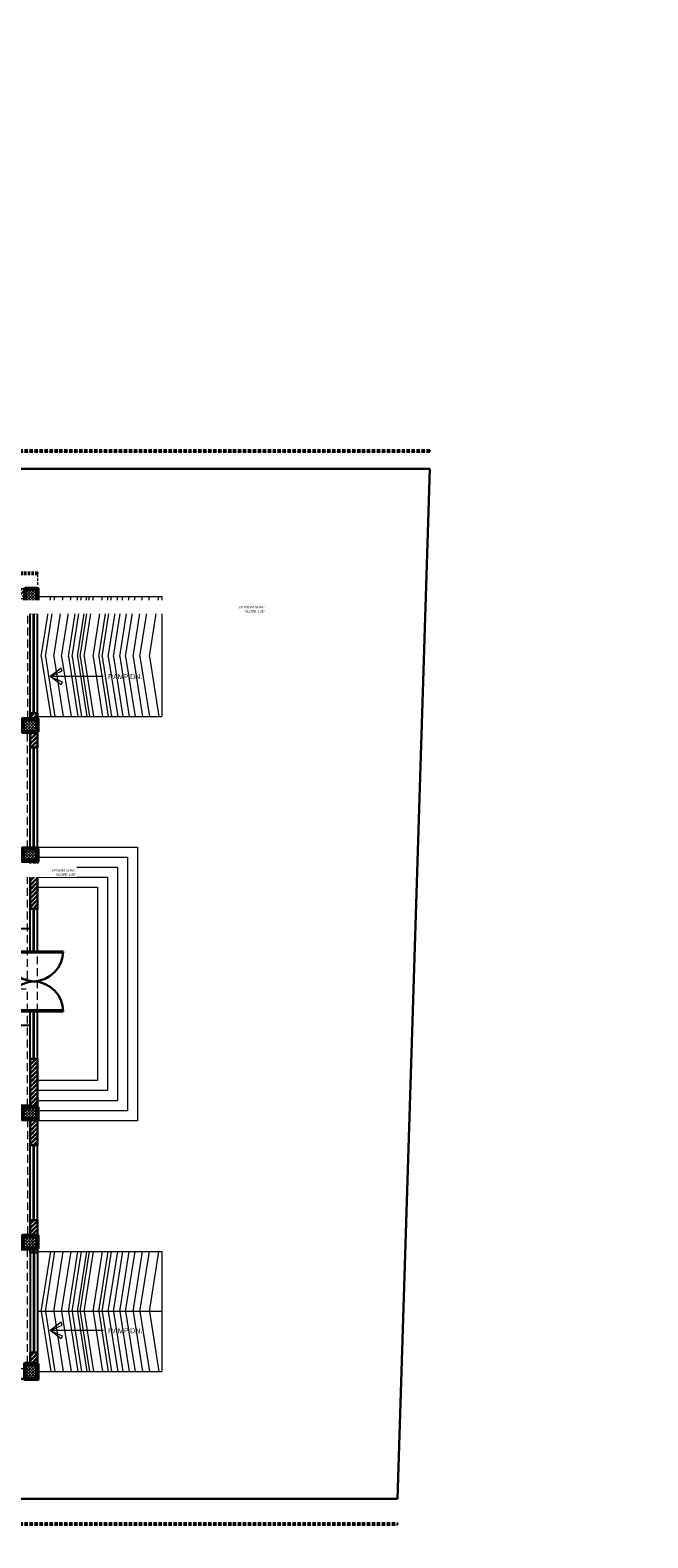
# Model space of a CAD drawing. Header units: inches. Extents: x 704 to 259546, y -107711 to 151004.
# Tile 185 of 208: x 128244 to 128986, y 20498 to 22307. Entities that reach past the tile are written whole.
import ezdxf

# ---------------------------------------------------------------- set-up
doc = ezdxf.new("R2010")
doc.units = ezdxf.units.IN
doc.header["$MEASUREMENT"] = 0
doc.header["$PDMODE"] = 34
doc.linetypes.add('HIDDEN', pattern=[0.375, 0.25, -0.125])
for name, color, linetype in [('A-FORMATEXT', 255, 'Continuous'), ('PD_DIMENSION', 101, 'Continuous'), ('PP BALL VALVE', 7, 'Continuous')]:
    doc.layers.add(name, color=color, linetype=linetype)
for name, color, linetype, lineweight in [('PD_BRICK WALL_230', 4, 'Continuous', 50), ('PD_COLUMN', 2, 'Continuous', 60), ('PD_HATCH', 45, 'Continuous', 9), ('PD_STAIR', 32, 'Continuous', 13), ('PD_WINDOW', 140, 'Continuous', 25), ('PP-TEXT', 7, 'Continuous', 40), ('TEXT', 7, 'Continuous', 15), ('WALL', 5, 'Continuous', 30)]:
    doc.layers.add(name, color=color, linetype=linetype, lineweight=lineweight)
doc.styles.get("Standard").update_dxf_attribs({"font": 'arial.ttf', "height": 6})
doc.styles.add('STYLE3', font='romans.shx', dxfattribs={"height": 4})
doc.dimstyles.new('Copy of MONTY-1', dxfattribs={"dimtxt": 6, "dimasz": 6, "dimexe": 1.625, "dimexo": 9.125, "dimgap": 0.09, "dimtad": 0, "dimdec": 1, "dimzin": 0, "dimdsep": 46, "dimlunit": 4, "dimtxsty": 'Standard', "dimblk": 'OBLIQUE', "dimcen": 1.125, "dimadec": 0, "dimazin": 0, "dimtfac": 1, "dimtdec": 1, "dimtofl": 0, "dimtmove": 0, "dimatfit": 3, "dimfxl": 7, "dimfxlon": 1, "dimtolj": 1, "dimtzin": 0, "dimlwe": 15, "dimarcsym": 1})

# ---------------------------------------------------------------- blocks, each defined once
blk = doc.blocks.new('columns2')
at = {"layer": 'PD_HATCH'}
h = blk.add_hatch(dxfattribs=at)
h.set_pattern_fill('ANSI37', color=8, scale=20)
h.paths.add_polyline_path([(387, -250), (387, -268), (369, -268), (369, -250)])
h.paths.add_polyline_path([(18, 0), (18, -15), (0, -15), (0, 0)])
h.paths.add_polyline_path([(18, -828), (18, -813), (0, -813), (0, -828)])
h.paths.add_polyline_path([(201, -870), (186, -870), (186, -888), (201, -888)])
h.paths.add_polyline_path([(570, -870), (555, -870), (555, -888), (570, -888)])
h.paths.add_polyline_path([(754.5, -870), (739.5, -870), (739.5, -888), (754.5, -888)])
h.paths.add_polyline_path([(934.5, -870), (919.5, -870), (919.5, -888), (934.5, -888)])
h.paths.add_polyline_path([(385.5, -870), (370.5, -870), (370.5, -888), (385.5, -888)])
h.paths.add_polyline_path([(201, 42), (186, 42), (186, 60), (201, 60)])
h.paths.add_polyline_path([(387, -578), (387, -560), (369, -560), (369, -578)])
h.paths.add_polyline_path([(1116, -731.5), (1116, -716.5), (1098, -716.5), (1098, -731.5)])
h.paths.add_polyline_path([(1116, -111.5), (1116, -96.5), (1098, -96.5), (1098, -111.5)])
h.paths.add_polyline_path([(1116, -561.5), (1116, -576.5), (1098, -576.5), (1098, -561.5)])
h.paths.add_polyline_path([(1116, -251.5), (1116, -266.5), (1098, -266.5), (1098, -251.5)])
h.paths.add_polyline_path([(0, -731.5), (0, -716.5), (18, -716.5), (18, -731.5)])
h.paths.add_polyline_path([(0, -111.5), (0, -96.5), (18, -96.5), (18, -111.5)])
h.paths.add_polyline_path([(0, -406.5), (0, -421.5), (18, -421.5), (18, -406.5)])
h.paths.add_polyline_path([(0, -561.5), (0, -576.5), (18, -576.5), (18, -561.5)])
h.paths.add_polyline_path([(0, -251.5), (0, -266.5), (18, -266.5), (18, -251.5)])
h.paths.add_polyline_path([(993, -111.5), (993, -99.5), (984, -99.5), (984, -111.5)])
h.paths.add_polyline_path([(993, -189.5), (993, -201.5), (984, -201.5), (984, -189.5)])
h.paths.add_polyline_path([(903, -111.5), (903, -99.5), (912, -99.5), (912, -111.5)])
h.paths.add_polyline_path([(903, -189.5), (903, -201.5), (912, -201.5), (912, -189.5)])
h.paths.add_polyline_path([(75, -870), (60, -870), (60, -888), (75, -888)])
h.paths.add_polyline_path([(1116, -870), (1101, -870), (1101, -888), (1116, -888)])
h.paths.add_polyline_path([(75, 42), (60, 42), (60, 60), (75, 60)])
h.paths.add_polyline_path([(570, 42), (555, 42), (555, 60), (570, 60)])
h.paths.add_polyline_path([(754.5, 42), (739.5, 42), (739.5, 60), (754.5, 60)])
h.paths.add_polyline_path([(934.5, 42), (919.5, 42), (919.5, 60), (934.5, 60)])
h.paths.add_polyline_path([(385.5, 42), (370.5, 42), (370.5, 60), (385.5, 60)])
h.paths.add_polyline_path([(1116, 42), (1101, 42), (1101, 60), (1116, 60)])
h.paths.add_polyline_path([(738, -250), (738, -268), (756, -268), (756, -250)])
h.paths.add_polyline_path([(756, -578), (756, -560), (738, -560), (738, -578)])
at = {"layer": 'PD_COLUMN', "color": 8}
for points in [[(75, 42), (60, 42), (60, 60), (75, 60)], [(201, 42), (186, 42), (186, 60), (201, 60)], [(385.5, 42), (370.5, 42), (370.5, 60), (385.5, 60)], [(570, 42), (555, 42), (555, 60), (570, 60)], [(754.5, 42), (739.5, 42), (739.5, 60), (754.5, 60)], [(934.5, 42), (919.5, 42), (919.5, 60), (934.5, 60)], [(1116, 42), (1101, 42), (1101, 60), (1116, 60)], [(18, 0), (18, -15), (0, -15), (0, 0)], [(0, -111.5), (0, -96.5), (18, -96.5), (18, -111.5)], [(903, -111.5), (903, -99.5), (912, -99.5), (912, -111.5)], [(993, -111.5), (993, -99.5), (984, -99.5), (984, -111.5)], [(1116, -111.5), (1116, -96.5), (1098, -96.5), (1098, -111.5)], [(903, -189.5), (903, -201.5), (912, -201.5), (912, -189.5)], [(993, -189.5), (993, -201.5), (984, -201.5), (984, -189.5)], [(0, -251.5), (0, -266.5), (18, -266.5), (18, -251.5)], [(387, -250), (387, -268), (369, -268), (369, -250)], [(756, -250), (756, -268), (738, -268), (738, -250)], [(1116, -251.5), (1116, -266.5), (1098, -266.5), (1098, -251.5)], [(0, -406.5), (0, -421.5), (18, -421.5), (18, -406.5)], [(387, -578), (387, -560), (369, -560), (369, -578)], [(756, -578), (756, -560), (738, -560), (738, -578)], [(0, -561.5), (0, -576.5), (18, -576.5), (18, -561.5)], [(1116, -561.5), (1116, -576.5), (1098, -576.5), (1098, -561.5)], [(0, -731.5), (0, -716.5), (18, -716.5), (18, -731.5)], [(1116, -731.5), (1116, -716.5), (1098, -716.5), (1098, -731.5)], [(18, -828), (18, -813), (0, -813), (0, -828)], [(75, -870), (60, -870), (60, -888), (75, -888)], [(201, -870), (186, -870), (186, -888), (201, -888)], [(385.5, -870), (370.5, -870), (370.5, -888), (385.5, -888)], [(570, -870), (555, -870), (555, -888), (570, -888)], [(754.5, -870), (739.5, -870), (739.5, -888), (754.5, -888)], [(934.5, -870), (919.5, -870), (919.5, -888), (934.5, -888)], [(1116, -870), (1101, -870), (1101, -888), (1116, -888)]]:
    blk.add_lwpolyline(points, close=True, dxfattribs=at)
at = {"layer": 'PD_HATCH', "color": 8, "linetype": 'HIDDEN', "ltscale": 38}
for p, q in [((60, 60), (0, 60)), ((0, 0), (0, 60)), ((186, 60), (75, 60)), ((370.5, 60), (201, 60)), ((385.5, 60), (555, 60)), ((739.5, 60), (570, 60)), ((754.5, 60), (919.5, 60)), ((1101, 60), (934.5, 60)), ((12, 0), (12, 48)), ((60, 48), (12, 48)), ((186, 48), (75, 48)), ((187.5, -95), (187.5, 42)), ((199.5, -95), (199.5, 42)), ((369, 48), (201, 48)), ((369, 48), (369, -95)), ((387, 48), (555, 48)), ((387, -95), (387, 48)), ((556.5, -95), (556.5, 42)), ((568.5, -95), (568.5, 42)), ((738, 48), (570, 48)), ((738, 48), (738, -95)), ((754.5, 48), (919.5, 48)), ((756, -95), (756, 48)), ((924, -95), (924, 42)), ((1101, 48), (936, 48)), ((936, -95), (936, 48)), ((1104, 42), (1104, -95)), ((1116, 42), (1116, -96.5)), ((0, -96.5), (0, -15)), ((12, -96.5), (12, -15)), ((18, -95), (187.5, -95)), ((18, -107), (187.5, -107)), ((187.5, -253), (187.5, -107)), ((199.5, -95), (369, -95)), ((199.5, -107), (369, -107)), ((199.5, -253), (199.5, -107)), ((369, -107), (369, -250)), ((387, -95), (556.5, -95)), ((387, -250), (387, -107)), ((387, -107), (556.5, -107)), ((556.5, -253), (556.5, -107)), ((568.5, -95), (738, -95)), ((568.5, -253), (568.5, -107)), ((568.5, -107), (738, -107)), ((738, -107), (738, -250)), ((756, -95), (924, -95)), ((756, -250), (756, -107)), ((756, -107), (903, -107)), ((822, -201.5), (822, -107)), ((831, -192.5), (831, -107)), ((912, -107), (984, -107)), ((936, -95), (1104, -95)), ((993, -107), (1098, -107)), ((0, -251.5), (0, -111.5)), ((12, -251.5), (12, -111.5)), ((903, -189.5), (903, -111.5)), ((912, -189.5), (912, -111.5)), ((984, -111.5), (984, -189.5)), ((993, -111.5), (993, -189.5)), ((1104, -251.5), (1104, -111.5)), ((1116, -251.5), (1116, -111.5)), ((903, -192.5), (831, -192.5)), ((984, -192.5), (912, -192.5)), ((903, -201.5), (822, -201.5)), ((984, -201.5), (912, -201.5)), ((924, -253), (924, -201.5)), ((936, -253), (936, -201.5)), ((984, -201.5), (984, -253)), ((993, -201.5), (993, -253)), ((18, -253), (187.5, -253)), ((199.5, -253), (369, -253)), ((387, -253), (556.5, -253)), ((568.5, -253), (738, -253)), ((756, -253), (924, -253)), ((936, -253), (1098, -253)), ((0, -406.5), (0, -266.5)), ((12, -406.5), (12, -266.5)), ((18, -265), (187.5, -265)), ((187.5, -408), (187.5, -265)), ((199.5, -408), (199.5, -265)), ((199.5, -265), (369, -265)), ((369, -408), (369, -268)), ((387, -265), (556.5, -265)), ((387, -268), (387, -408)), ((556.5, -408), (556.5, -265)), ((568.5, -408), (568.5, -265)), ((568.5, -265), (738, -265)), ((738, -408), (738, -268)), ((756, -265), (924, -265)), ((756, -268), (756, -408)), ((924, -408), (924, -265)), ((936, -265), (1098, -265)), ((936, -408), (936, -265)), ((1104, -408), (1104, -266.5)), ((1116, -561.5), (1116, -266.5)), ((18, -408), (187.5, -408)), ((199.5, -408), (369, -408)), ((387, -408), (556.5, -408)), ((568.5, -408), (738, -408)), ((756, -408), (924, -408)), ((936, -408), (1104, -408)), ((0, -561.5), (0, -421.5)), ((12, -561.5), (12, -421.5)), ((18, -420), (187.5, -420)), ((187.5, -563), (187.5, -420)), ((199.5, -563), (199.5, -420)), ((199.5, -420), (369, -420)), ((369, -560), (369, -420)), ((387, -420), (556.5, -420)), ((387, -420), (387, -560)), ((556.5, -563), (556.5, -420)), ((568.5, -563), (568.5, -420)), ((568.5, -420), (738, -420)), ((738, -560), (738, -420)), ((756, -420), (924, -420)), ((756, -420), (756, -560)), ((924, -721), (924, -420)), ((936, -420), (1104, -420)), ((936, -721), (936, -420)), ((1104, -561.5), (1104, -420)), ((0, -716.5), (0, -576.5)), ((12, -716.5), (12, -576.5)), ((18, -563), (187.5, -563)), ((18, -575), (187.5, -575)), ((187.5, -721), (187.5, -575)), ((199.5, -563), (369, -563)), ((199.5, -721), (199.5, -575)), ((199.5, -575), (369, -575)), ((369, -578), (369, -721)), ((387, -563), (556.5, -563)), ((387, -575), (556.5, -575)), ((387, -578), (387, -721)), ((556.5, -721), (556.5, -575)), ((568.5, -563), (738, -563)), ((568.5, -721), (568.5, -575)), ((568.5, -575), (738, -575)), ((738, -578), (738, -721)), ((756, -563), (1098, -563)), ((756, -575), (1098, -575)), ((756, -578), (756, -721)), ((1104, -576.5), (1104, -716.5)), ((1116, -576.5), (1116, -716.5)), ((18, -721), (187.5, -721)), ((199.5, -721), (369, -721)), ((387, -721), (556.5, -721)), ((568.5, -721), (738, -721)), ((756, -721), (924, -721)), ((936, -721), (1098, -721)), ((0, -813), (0, -731.5)), ((12, -813), (12, -731.5)), ((18, -733), (187.5, -733)), ((187.5, -870), (187.5, -733)), ((199.5, -870), (199.5, -733)), ((199.5, -733), (369, -733)), ((369, -733), (369, -876)), ((387, -733), (556.5, -733)), ((387, -733), (387, -876)), ((556.5, -870), (556.5, -733)), ((568.5, -870), (568.5, -733)), ((568.5, -733), (738, -733)), ((738, -733), (738, -876)), ((756, -733), (924, -733)), ((756, -733), (756, -876)), ((924, -870), (924, -733)), ((936, -876), (936, -733)), ((936, -733), (1104, -733)), ((1104, -870), (1104, -733)), ((1116, -870), (1116, -731.5)), ((0, -828), (0, -888)), ((12, -828), (12, -876)), ((60, -876), (12, -876)), ((186, -876), (75, -876)), ((369, -876), (201, -876)), ((387, -876), (555, -876)), ((738, -876), (570, -876)), ((756, -876), (919.5, -876)), ((1101, -876), (936, -876)), ((60, -888), (0, -888)), ((186, -888), (75, -888)), ((370.5, -888), (201, -888)), ((385.5, -888), (555, -888)), ((739.5, -888), (570, -888)), ((754.5, -888), (919.5, -888)), ((1101, -888), (934.5, -888))]:
    blk.add_line(p, q, dxfattribs=at)
blk = doc.blocks.new('DOUBLE DOOR')
at = {"ltscale": 25}
h = blk.add_hatch(dxfattribs=at)
h.set_pattern_fill('ANSI31', color=8, scale=10, style=0)
h.set_pattern_definition([(45, (33.265, 0.75), (-0.883883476, 0.883883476), [])])
edge = h.paths.add_edge_path()
edge.add_arc((-63157.5, -12319.8), 36.7, 630, 632.3452)
edge.add_line((-63156, -12356.4), (-63156, -12319.8))
edge.add_line((-63156, -12319.8), (-63157.5, -12319.8))
edge.add_line((-63157.5, -12319.8), (-63157.5, -12356.5))
h = blk.add_hatch(dxfattribs=at)
h.set_pattern_fill('ANSI31', color=8, scale=10, style=0)
h.set_pattern_definition([(45, (4.5, 0.75), (-0.883883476, 0.883883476), [])])
edge = h.paths.add_edge_path()
edge.add_arc((-63082.5, -12319.8), 36.7, -92.3452, -90, ccw=False)
edge.add_line((-63084, -12356.4), (-63084, -12319.8))
edge.add_line((-63084, -12319.8), (-63082.5, -12319.8))
edge.add_line((-63082.5, -12319.8), (-63082.5, -12356.5))
at = {"color": 8, "ltscale": 25}
for p, q in [((-63157.5, -12319.8), (-63156, -12319.8)), ((-63157.5, -12319.8), (-63157.5, -12356.5)), ((-63156, -12319.8), (-63156, -12356.4)), ((-63082.5, -12319.8), (-63084, -12319.8)), ((-63084, -12319.8), (-63084, -12356.4)), ((-63082.5, -12319.8), (-63082.5, -12356.5))]:
    blk.add_line(p, q, dxfattribs=at)
for centre, start, end in [((-63158.1, -12318.3), 270.9209, 357.7762), ((-63081.9, -12318.3), 182.2238, 269.0791)]:
    blk.add_arc(centre, 38.1, start, end, dxfattribs=at)
blk = doc.blocks.new('_OBLIQUE')
at = {"color": 0, "linetype": 'ByBlock'}
blk.add_line((-0.5, -0.5), (0.5, 0.5), dxfattribs=at)
blk = doc.blocks.new('*D927')
at = {"layer": 'Defpoints', "color": 0, "transparency": 16777216}
for p in [(128253.4, 21655.1), (128253.4, 21636.6), (127137.4, 21576.6)]:
    blk.add_point(p, dxfattribs=at)
at = {"layer": 'PD_DIMENSION', "color": 0, "linetype": 'HIDDEN', "lineweight": 15, "ltscale": 12, "transparency": 16777216}
for p, q in [((127137.4, 21595.1), (127137.4, 21656.6)), ((128253.4, 21641.6), (128253.4, 21656.6))]:
    blk.add_line(p, q, dxfattribs=at)
at = {"layer": 'PD_DIMENSION', "color": 0, "linetype": 'HIDDEN', "lineweight": -2, "ltscale": 12, "transparency": 16777216}
for p, q in [((127137.4, 21655.1), (127690.2, 21655.1)), ((128253.4, 21655.1), (127700.5, 21655.1))]:
    blk.add_line(p, q, dxfattribs=at)
at = {"layer": 'PD_DIMENSION', "color": 0, "lineweight": -2, "transparency": 16777216, "xscale": 2, "yscale": 2, "zscale": 2, "rotation": 180}
blk.add_blockref('_OBLIQUE', (127137.4, 21655.1), dxfattribs=at)
at = {"layer": 'PD_DIMENSION', "color": 0, "lineweight": -2, "transparency": 16777216, "xscale": 2, "yscale": 2, "zscale": 2}
blk.add_blockref('_OBLIQUE', (128253.4, 21655.1), dxfattribs=at)
at = {"layer": 'PD_DIMENSION', "color": 0, "transparency": 16777216, "insert": (127695.4, 21655.1), "char_height": 6, "attachment_point": 5}
blk.add_mtext("\\A1;93'", dxfattribs=at)
blk = doc.blocks.new('*D806')
at = {"layer": 'Defpoints', "color": 0, "lineweight": 53, "transparency": 16777216}
for p in [(126963.9, 21780.6), (126963.9, 21780.6), (126963.9, 20544.6)]:
    blk.add_point(p, dxfattribs=at)
at = {"layer": 'PD_DIMENSION', "color": 0, "linetype": 'HIDDEN', "lineweight": 15, "transparency": 16777216}
for p, q in [((126963.9, 21780.6), (126962.4, 21780.6)), ((126963.9, 20544.6), (126962.4, 20544.6))]:
    blk.add_line(p, q, dxfattribs=at)
at = {"layer": 'PD_DIMENSION', "color": 0, "linetype": 'HIDDEN', "lineweight": -2, "transparency": 16777216}
for p, q in [((126963.9, 21780.6), (126963.9, 21169.9)), ((126963.9, 20544.6), (126963.9, 21155.4))]:
    blk.add_line(p, q, dxfattribs=at)
at = {"layer": 'PD_DIMENSION', "color": 0, "lineweight": -2, "transparency": 16777216, "xscale": 2, "yscale": 2, "zscale": 2}
for p, rotation in [((126963.9, 21780.6), 90), ((126963.9, 20544.6), 270)]:
    blk.add_blockref('_OBLIQUE', p, dxfattribs=dict(at, rotation=rotation))
at = {"layer": 'PD_DIMENSION', "color": 0, "transparency": 16777216, "insert": (126963.9, 21162.6), "char_height": 6, "attachment_point": 5, "rotation": 90}
blk.add_mtext("\\A1;103'", dxfattribs=at)
blk = doc.blocks.new('*D807')
at = {"layer": 'Defpoints', "color": 0, "lineweight": 53, "transparency": 16777216}
for p in [(126993.4, 21801.9), (128724.4, 21801.9), (128724.4, 21801.9)]:
    blk.add_point(p, dxfattribs=at)
at = {"layer": 'PD_DIMENSION', "color": 0, "linetype": 'HIDDEN', "lineweight": 15, "transparency": 16777216}
for p, q in [((126993.4, 21803.4), (126993.4, 21803.4)), ((128724.4, 21803.4), (128724.4, 21803.4))]:
    blk.add_line(p, q, dxfattribs=at)
at = {"layer": 'PD_DIMENSION', "color": 0, "linetype": 'HIDDEN', "lineweight": -2, "transparency": 16777216}
for p, q in [((126993.4, 21801.9), (127846.4, 21801.9)), ((128724.4, 21801.9), (127871.3, 21801.9))]:
    blk.add_line(p, q, dxfattribs=at)
at = {"layer": 'PD_DIMENSION', "color": 0, "lineweight": -2, "transparency": 16777216, "xscale": 2, "yscale": 2, "zscale": 2, "rotation": 180}
blk.add_blockref('_OBLIQUE', (126993.4, 21801.9), dxfattribs=at)
at = {"layer": 'PD_DIMENSION', "color": 0, "lineweight": -2, "transparency": 16777216, "xscale": 2, "yscale": 2, "zscale": 2}
blk.add_blockref('_OBLIQUE', (128724.4, 21801.9), dxfattribs=at)
at = {"layer": 'PD_DIMENSION', "color": 0, "transparency": 16777216, "insert": (127858.9, 21801.9), "char_height": 6, "attachment_point": 5}
blk.add_mtext('\\A1;144\'-3"', dxfattribs=at)
blk = doc.blocks.new('*D808')
at = {"layer": 'Defpoints', "color": 0, "lineweight": 53, "transparency": 16777216}
for p in [(126993.4, 20514.4), (126993.4, 20514.4), (128685.4, 20514.4)]:
    blk.add_point(p, dxfattribs=at)
at = {"layer": 'PD_DIMENSION', "color": 0, "linetype": 'HIDDEN', "lineweight": 15, "transparency": 16777216}
for p, q in [((126993.4, 20515.9), (126993.4, 20515.9)), ((128685.4, 20515.9), (128685.4, 20515.9))]:
    blk.add_line(p, q, dxfattribs=at)
at = {"layer": 'PD_DIMENSION', "color": 0, "linetype": 'HIDDEN', "lineweight": -2, "transparency": 16777216}
for p, q in [((126993.4, 20514.4), (127832.1, 20514.4)), ((128685.4, 20514.4), (127846.6, 20514.4))]:
    blk.add_line(p, q, dxfattribs=at)
at = {"layer": 'PD_DIMENSION', "color": 0, "lineweight": -2, "transparency": 16777216, "xscale": 2, "yscale": 2, "zscale": 2, "rotation": 180}
blk.add_blockref('_OBLIQUE', (126993.4, 20514.4), dxfattribs=at)
at = {"layer": 'PD_DIMENSION', "color": 0, "lineweight": -2, "transparency": 16777216, "xscale": 2, "yscale": 2, "zscale": 2}
blk.add_blockref('_OBLIQUE', (128685.4, 20514.4), dxfattribs=at)
at = {"layer": 'PD_DIMENSION', "color": 0, "transparency": 16777216, "insert": (127839.4, 20514.4), "char_height": 6, "attachment_point": 5}
blk.add_mtext("\\A1;141'", dxfattribs=at)
blk = doc.blocks.new('GF')
at = {"layer": 'PD_HATCH'}
h = blk.add_hatch(dxfattribs=at)
h.set_pattern_fill('ANSI32', color=8, scale=10)
h.set_pattern_definition([(45, (-14275.403, 2047.8815), (-2.65165043, 2.65165043), []), (45, (-14273.6353, 2047.8815), (-2.65165043, 2.65165043), [])])
h.paths.add_polyline_path([(128040.35, 21384.14), (128022.35, 21384.14), (128022.35, 21375.14), (128040.35, 21375.14)], flags=17)
h.paths.add_polyline_path([(128238.35, 21636.64), (128071.85, 21636.64), (128071.85, 21627.64), (128238.35, 21627.64)])
h.paths.add_polyline_path([(128253.35, 21618.64), (128244.35, 21618.64), (128244.35, 21607.3), (128253.35, 21607.3)])
h.paths.add_polyline_path([(128253.35, 21487.3), (128244.35, 21487.3), (128244.35, 21480.14), (128253.35, 21480.14)])
h.paths.add_polyline_path([(128235.35, 21477.14), (128130.35, 21477.14), (128130.35, 21468.14), (128235.35, 21468.14)])
h.paths.add_polyline_path([(128121.35, 21477.14), (128049.35, 21477.14), (128049.35, 21468.14), (128121.35, 21468.14)])
h.paths.add_polyline_path([(128056.85, 21636.64), (127891.85, 21636.64), (127891.85, 21627.64), (128056.85, 21627.64)])
h.paths.add_polyline_path([(127876.85, 21636.64), (127707.35, 21636.64), (127707.35, 21627.64), (127876.85, 21627.64)])
h.paths.add_polyline_path([(128121.35, 21375.14), (128121.35, 21384.14), (128103.35, 21384.14), (128103.35, 21375.14)])
h.paths.add_polyline_path([(128130.35, 21375.14), (128121.35, 21375.14), (128121.35, 21312.14), (128130.35, 21312.14)])
h.paths.add_polyline_path([(128049.35, 21384.14), (128049.35, 21375.14), (128067.35, 21375.14), (128067.35, 21384.14)])
h.paths.add_polyline_path([(128049.35, 21465.14), (128040.35, 21465.14), (128040.35, 21387.14), (128049.35, 21387.14)])
h.paths.add_polyline_path([(128040.35, 21468.14), (128040.35, 21477.14), (127959.35, 21477.14), (127959.35, 21375.14), (127986.35, 21375.14), (127986.35, 21384.14), (127968.35, 21384.14), (127968.35, 21468.14)])
h.paths.add_polyline_path([(128130.35, 21465.14), (128121.35, 21465.14), (128121.35, 21387.14), (128130.35, 21387.14)])
h.paths.add_polyline_path([(128244.35, 21446.14), (128253.35, 21446.14), (128253.35, 21465.14), (128244.35, 21465.14)])
h.paths.add_polyline_path([(128244.35, 21326.14), (128253.35, 21326.14), (128253.35, 21325.14), (128244.35, 21325.14)])
h.paths.add_polyline_path([(128244.35, 21252.64), (128253.35, 21252.64), (128253.35, 21310.14), (128244.35, 21310.14)])
h.paths.add_polyline_path([(127692.35, 21636.64), (127522.85, 21636.64), (127522.85, 21627.64), (127549.48, 21627.64), (127549.48, 21398.63), (127577.98, 21398.63), (127577.98, 21403.13), (127553.98, 21403.13), (127553.98, 21463.13), (127577.98, 21463.13), (127577.98, 21467.63), (127553.98, 21467.63), (127553.98, 21527.63), (127625.98, 21527.63), (127625.98, 21398.63), (127630.48, 21398.63), (127630.48, 21532.13), (127553.98, 21532.13), (127553.98, 21627.64), (127692.35, 21627.64)])
h.paths.add_polyline_path([(127212.35, 21627.64), (127323.35, 21627.64), (127323.35, 21636.64), (127212.35, 21636.64)])
h.paths.add_polyline_path([(127146.35, 21438.14), (127137.35, 21438.14), (127137.35, 21465.14), (127146.35, 21465.14)])
h.paths.add_polyline_path([(127146.35, 21356.14), (127137.35, 21356.14), (127137.35, 21325.14), (127146.35, 21325.14)])
h.paths.add_polyline_path([(127146.35, 21287.14), (127137.35, 21287.14), (127137.35, 21310.14), (127146.35, 21310.14)])
h.paths.add_polyline_path([(127146.35, 21197.14), (127137.35, 21197.14), (127137.35, 21170.14), (127146.35, 21170.14)])
h.paths.add_polyline_path([(127146.35, 21128.14), (127137.35, 21128.14), (127137.35, 21155.14), (127146.35, 21155.14)])
h.paths.add_polyline_path([(127146.35, 21038.14), (127137.35, 21038.14), (127137.35, 21015.14), (127146.35, 21015.14)])
h.paths.add_polyline_path([(127146.35, 20969.14), (127137.35, 20969.14), (127137.35, 21000.14), (127146.35, 21000.14)])
h.paths.add_polyline_path([(127146.35, 20887.14), (127137.35, 20887.14), (127137.35, 20860.14), (127146.35, 20860.14)])
h.paths.add_polyline_path([(127146.35, 20834.3), (127137.35, 20834.3), (127137.35, 20845.14), (127146.35, 20845.14)])
h.paths.add_polyline_path([(127146.35, 20774.3), (127137.35, 20774.3), (127137.35, 20763.64), (127146.35, 20763.64)])
h.paths.add_polyline_path([(127137.35, 20748.64), (127197.35, 20688.64), (127197.35, 20701.36), (127150.08, 20748.64)])
h.paths.add_polyline_path([(127212.35, 20688.64), (127323.35, 20688.64), (127323.35, 20697.64), (127212.35, 20697.64)])
h.paths.add_polyline_path([(127155.35, 21160.38), (127352.48, 21160.38), (127352.48, 21164.89), (127155.35, 21164.89)])
h.paths.add_polyline_path([(127352.48, 21627.64), (127352.48, 21398.63), (127356.98, 21398.63), (127356.98, 21627.64), (127450.98, 21627.64), (127450.98, 21398.63), (127455.48, 21398.63), (127455.48, 21627.64), (127465.85, 21627.64), (127465.85, 21636.64), (127338.35, 21636.64), (127338.35, 21627.64)])
h = blk.add_hatch(dxfattribs=at)
h.set_pattern_fill('ANSI32', color=8, scale=10)
h.set_pattern_definition([(45, (-14275.403, 3847.8815), (-2.65165043, 2.65165043), []), (45, (-14273.6353, 3847.8815), (-2.65165043, 2.65165043), [])])
h.paths.add_polyline_path([(128253.35, 21072.64), (128244.35, 21072.64), (128244.35, 21015.14), (128253.35, 21015.14)])
h.paths.add_polyline_path([(128253.35, 21000.14), (128244.35, 21000.14), (128244.35, 20969.14), (128253.35, 20969.14)])
h.paths.add_polyline_path([(128244.35, 20879.14), (128253.35, 20879.14), (128253.35, 20860.14), (128244.35, 20860.14)])
h.paths.add_polyline_path([(128244.35, 20840.14), (128253.35, 20840.14), (128253.35, 20845.14), (128244.35, 20845.14)])
h.paths.add_polyline_path([(128244.35, 20720.14), (128253.35, 20720.14), (128253.35, 20706.64), (128244.35, 20706.64)])
at = {"layer": 'PD_BRICK WALL_230', "color": 8, "lineweight": 30}
for p, q in [((128244.35, 21607.3), (128244.35, 21618.64)), ((128244.35, 21607.3), (128253.35, 21607.3)), ((128253.35, 21607.3), (128253.35, 21618.64)), ((128244.35, 21480.14), (128244.35, 21487.3)), ((128244.35, 21487.3), (128253.35, 21487.3)), ((128253.35, 21480.14), (128253.35, 21487.3)), ((128244.35, 21015.14), (128244.35, 21072.64)), ((128244.35, 21072.64), (128253.35, 21072.64)), ((128253.35, 21015.14), (128253.35, 21072.64)), ((128244.35, 21016.63), (128136.35, 21016.63)), ((128244.35, 21012.63), (128136.35, 21012.63)), ((128244.35, 20969.14), (128244.35, 21000.14)), ((128253.35, 20969.14), (128253.35, 21000.14)), ((128244.35, 20969.14), (128253.35, 20969.14)), ((128071.85, 20688.64), (128253.35, 20688.64))]:
    blk.add_line(p, q, dxfattribs=at)
for points in [[(128244.35, 21446.14), (128253.35, 21446.14), (128253.35, 21465.14), (128244.35, 21465.14)], [(128244.35, 21326.14), (128253.35, 21326.14), (128253.35, 21325.14), (128244.35, 21325.14)], [(128244.35, 21252.64), (128253.35, 21252.64), (128253.35, 21310.14), (128244.35, 21310.14)], [(128244.35, 20879.14), (128253.35, 20879.14), (128253.35, 20860.14), (128244.35, 20860.14)], [(128244.35, 20840.14), (128253.35, 20840.14), (128253.35, 20845.14), (128244.35, 20845.14)], [(128244.35, 20720.14), (128253.35, 20720.14), (128253.35, 20706.64), (128244.35, 20706.64)]]:
    blk.add_lwpolyline(points, close=True, dxfattribs=at)
at = {"layer": 'PD_HATCH', "color": 8}
for p, q in [((128253.35, 21627.64), (128402.26, 21627.64)), ((128257.76, 21555.64), (128269.1, 21627.64)), ((128262.72, 21555.64), (128274.06, 21627.64)), ((128272.65, 21555.64), (128283.99, 21627.64)), ((128282.13, 21555.64), (128293.47, 21627.64)), ((128290.25, 21555.64), (128301.59, 21627.64)), ((128294.77, 21555.64), (128306.11, 21627.64)), ((128301.09, 21555.64), (128312.43, 21627.64)), ((128304.25, 21555.64), (128315.59, 21627.64)), ((128309.21, 21555.64), (128320.55, 21627.64)), ((128320.04, 21555.64), (128331.38, 21627.64)), ((128326.81, 21555.64), (128338.15, 21627.64)), ((128330.88, 21555.64), (128342.22, 21627.64)), ((128338.1, 21555.64), (128349.44, 21627.64)), ((128344.42, 21555.64), (128355.76, 21627.64)), ((128352.09, 21555.64), (128363.43, 21627.64)), ((128358.96, 21555.64), (128370.3, 21627.64)), ((128368.04, 21555.64), (128379.38, 21627.64)), ((128376.12, 21555.64), (128387.46, 21627.64)), ((128387.63, 21555.64), (128398.97, 21627.64)), ((128402.26, 21627.64), (128402.26, 21483.64)), ((128257.76, 21555.64), (128269.1, 21483.64)), ((128262.72, 21555.64), (128274.06, 21483.64)), ((128272.65, 21555.64), (128283.99, 21483.64)), ((128282.13, 21555.64), (128293.47, 21483.64)), ((128290.25, 21555.64), (128301.59, 21483.64)), ((128294.77, 21555.64), (128306.11, 21483.64)), ((128301.09, 21555.64), (128312.43, 21483.64)), ((128304.25, 21555.64), (128315.59, 21483.64)), ((128309.21, 21555.64), (128320.55, 21483.64)), ((128320.04, 21555.64), (128331.38, 21483.64)), ((128326.81, 21555.64), (128338.15, 21483.64)), ((128330.88, 21555.64), (128342.22, 21483.64)), ((128338.1, 21555.64), (128349.44, 21483.64)), ((128344.42, 21555.64), (128355.76, 21483.64)), ((128352.09, 21555.64), (128363.43, 21483.64)), ((128358.96, 21555.64), (128370.3, 21483.64)), ((128368.04, 21555.64), (128379.38, 21483.64)), ((128376.12, 21555.64), (128387.46, 21483.64)), ((128387.63, 21555.64), (128398.97, 21483.64)), ((128253.35, 21483.64), (128402.26, 21483.64)), ((128253.35, 20841.64), (128402.26, 20841.64)), ((128257.76, 20769.64), (128269.1, 20841.64)), ((128262.72, 20769.64), (128274.06, 20841.64)), ((128272.65, 20769.64), (128283.99, 20841.64)), ((128282.13, 20769.64), (128293.47, 20841.64)), ((128290.25, 20769.64), (128301.59, 20841.64)), ((128294.77, 20769.64), (128306.11, 20841.64)), ((128301.09, 20769.64), (128312.43, 20841.64)), ((128304.25, 20769.64), (128315.59, 20841.64)), ((128309.21, 20769.64), (128320.55, 20841.64)), ((128320.04, 20769.64), (128331.38, 20841.64)), ((128326.81, 20769.64), (128338.15, 20841.64)), ((128330.88, 20769.64), (128342.22, 20841.64)), ((128338.1, 20769.64), (128349.44, 20841.64)), ((128344.42, 20769.64), (128355.76, 20841.64)), ((128352.09, 20769.64), (128363.43, 20841.64)), ((128358.96, 20769.64), (128370.3, 20841.64)), ((128368.04, 20769.64), (128379.38, 20841.64)), ((128376.12, 20769.64), (128387.46, 20841.64)), ((128387.63, 20769.64), (128398.97, 20841.64)), ((128402.26, 20841.64), (128402.26, 20697.64)), ((128402.26, 20769.64), (128253.35, 20769.64)), ((128257.76, 20769.64), (128269.1, 20697.64)), ((128262.72, 20769.64), (128274.06, 20697.64)), ((128272.65, 20769.64), (128283.99, 20697.64)), ((128282.13, 20769.64), (128293.47, 20697.64)), ((128290.25, 20769.64), (128301.59, 20697.64)), ((128294.77, 20769.64), (128306.11, 20697.64)), ((128301.09, 20769.64), (128312.43, 20697.64)), ((128304.25, 20769.64), (128315.59, 20697.64)), ((128309.21, 20769.64), (128320.55, 20697.64)), ((128320.04, 20769.64), (128331.38, 20697.64)), ((128326.81, 20769.64), (128338.15, 20697.64)), ((128330.88, 20769.64), (128342.22, 20697.64)), ((128338.1, 20769.64), (128349.44, 20697.64)), ((128344.42, 20769.64), (128355.76, 20697.64)), ((128352.09, 20769.64), (128363.43, 20697.64)), ((128358.96, 20769.64), (128370.3, 20697.64)), ((128368.04, 20769.64), (128379.38, 20697.64)), ((128376.12, 20769.64), (128387.46, 20697.64)), ((128387.63, 20769.64), (128398.97, 20697.64)), ((128253.35, 20697.64), (128402.26, 20697.64))]:
    blk.add_line(p, q, dxfattribs=at)
at = {"layer": 'PD_STAIR', "color": 8, "linetype": 'Continuous'}
for points in [[(128268.33, 21531.5), (128282.95, 21538.08), (128281.46, 21541.39), (128268.33, 21531.5)], [(128332.07, 21531.5), (128268.33, 21531.5)], [(128268.33, 21531.5), (128282.95, 21524.93), (128281.46, 21521.62), (128268.33, 21531.5)], [(128253.35, 21326.8), (128373.35, 21326.8), (128373.35, 20998.47), (128253.35, 20998.47)], [(128253.35, 21314.8), (128361.35, 21314.8), (128361.35, 21010.47), (128253.35, 21010.47)], [(128253.35, 21302.8), (128349.35, 21302.8), (128349.35, 21022.47), (128253.35, 21022.47)], [(128253.35, 21290.8), (128337.35, 21290.8), (128337.35, 21034.47), (128253.35, 21034.47)], [(128253.35, 21278.8), (128325.35, 21278.8), (128325.35, 21046.47), (128253.35, 21046.47)], [(128268.33, 20746.69), (128282.95, 20753.27), (128281.46, 20756.58), (128268.33, 20746.69)], [(128332.07, 20746.69), (128268.33, 20746.69)], [(128268.33, 20746.69), (128282.95, 20740.12), (128281.46, 20736.8), (128268.33, 20746.69)]]:
    blk.add_lwpolyline(points, dxfattribs=at)
at = {"layer": 'PD_WINDOW', "color": 8}
for p, q in [((128244.35, 21487.3), (128244.35, 21607.3)), ((128248.35, 21487.3), (128248.35, 21607.3)), ((128249.35, 21487.3), (128249.35, 21607.3)), ((128253.35, 21487.3), (128253.35, 21607.3)), ((128244.35, 21326.14), (128244.35, 21446.14)), ((128248.35, 21326.14), (128248.35, 21446.14)), ((128249.35, 21326.14), (128249.35, 21446.14)), ((128253.35, 21326.14), (128253.35, 21446.14)), ((128244.35, 21201.64), (128244.35, 21252.64)), ((128248.35, 21201.64), (128248.35, 21252.64)), ((128249.35, 21201.64), (128249.35, 21252.64)), ((128253.35, 21201.64), (128253.35, 21252.64)), ((128244.35, 21228.63), (128181.35, 21228.63)), ((128244.35, 21201.64), (128253.35, 21201.64)), ((128244.35, 21072.64), (128244.35, 21129.64)), ((128244.35, 21129.64), (128253.35, 21129.64)), ((128248.35, 21072.64), (128248.35, 21129.64)), ((128249.35, 21072.64), (128249.35, 21129.64)), ((128253.35, 21072.64), (128253.35, 21129.64)), ((128244.35, 21112.64), (128181.35, 21112.64)), ((128244.35, 20879.14), (128244.35, 20969.14)), ((128248.35, 20879.14), (128248.35, 20969.14)), ((128249.35, 20879.14), (128249.35, 20969.14)), ((128253.35, 20879.14), (128253.35, 20969.14)), ((128244.35, 20840.14), (128244.35, 20720.14)), ((128248.35, 20840.14), (128248.35, 20720.14)), ((128249.35, 20840.14), (128249.35, 20720.14)), ((128253.35, 20840.14), (128253.35, 20720.14))]:
    blk.add_line(p, q, dxfattribs=at)
at = {"layer": 'PD_COLUMN', "color": 8}
blk.add_blockref('columns2', (127137.35, 21576.64), dxfattribs=at)
at = {"layer": 'WALL', "color": 8, "yscale": 0.9599999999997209, "zscale": 0.9599999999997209}
for p, xscale, rotation in [((140075.87, 81760.83), -0.9599999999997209, 270), ((116421.83, 81760.83), 0.9599999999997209, 90)]:
    blk.add_blockref('DOUBLE DOOR', p, dxfattribs=dict(at, xscale=xscale, rotation=rotation))
at = {"layer": 'TEXT', "color": 8, "char_height": 6, "width": 132.0418, "attachment_point": 5, "style": 'STYLE3'}
for insert in [(128358.43, 21531.27), (128358.43, 20746.46)]:
    blk.add_mtext('{\\fArial|b0|i0|c0|p34;RAMP DN.}', dxfattribs=dict(at, insert=insert))
at = {"layer": 'PD_DIMENSION', "color": 8, "linetype": 'HIDDEN', "ltscale": 12}
dim = blk.add_linear_dim(base=(128253.35, 21655.08), p1=(127137.35, 21576.64), p2=(128253.35, 21636.64), dimstyle='Copy of MONTY-1', override={"dimasz": 2, "dimexe": 1.5, "dimexo": 5, "dimdec": 1, "dimtmove": 1, "dimfxl": 60}, dxfattribs=at)
dim.commit()
dim.dimension.update_dxf_attribs({"geometry": '*D927', "text_midpoint": (127695.35, 21655.08)})
blk = doc.blocks.new('boundary wall')
at = {"layer": 'PD_BRICK WALL_230', "lineweight": 30}
for p, q in [((126993.35, 21780.64), (128724.35, 21780.64)), ((126993.35, 21780.64), (126993.35, 20544.64)), ((128685.35, 20544.64), (128724.35, 21780.64)), ((126993.35, 20544.64), (128685.35, 20544.64))]:
    blk.add_line(p, q, dxfattribs=at)
at = {"layer": 'PD_DIMENSION', "linetype": 'HIDDEN'}
for base, p1, p2, picture, middle in [((128724.35, 21801.92), (126993.35, 21801.92), (128724.35, 21801.92), '*D807', (127858.85, 21801.92)), ((126993.35, 20514.42), (128685.35, 20514.42), (126993.35, 20514.42), '*D808', (127839.35, 20514.42))]:
    dim = blk.add_linear_dim(base=base, p1=p1, p2=p2, dimstyle='Copy of MONTY-1', override={"dimasz": 2, "dimexe": 1.5, "dimexo": 1.5, "dimdec": 1, "dimtmove": 1, "dimfxl": 60}, dxfattribs=at)
    dim.commit()
    dim.dimension.update_dxf_attribs({"geometry": picture, "text_midpoint": middle})
dim = blk.add_linear_dim(base=(126963.94, 21780.64), p1=(126963.94, 20544.64), p2=(126963.94, 21780.64), angle=90, dimstyle='Copy of MONTY-1', override={"dimasz": 2, "dimexe": 1.5, "dimexo": 1.5, "dimdec": 1, "dimtmove": 1, "dimfxl": 60}, dxfattribs=at)
dim.commit()
dim.dimension.update_dxf_attribs({"geometry": '*D806', "text_midpoint": (126963.94, 21162.64)})

msp = doc.modelspace()

# ---------------------------------------------------------------- block references
at = {"lineweight": 53}
msp.add_blockref('GF', (0, 0), dxfattribs=at)
at = {"layer": 'A-FORMATEXT', "color": 3, "lineweight": 53}
msp.add_blockref('boundary wall', (0, 0), dxfattribs=at)

# ---------------------------------------------------------------- next in the draw order: texts
at = {"layer": 'PP-TEXT', "char_height": 3, "width": 941.78476, "attachment_point": 3, "bg_fill": 2}
for s, insert in [('{\\fTimes New Roman|b0|i0|c0|p34; \\PØ110MM WWP\\PSLOPE 1:80}', (128525.611, 21621.245, 305.49)), ('{\\fTimes New Roman|b0|i0|c0|p34; \\PØ75MM WWP\\PSLOPE 1:80}', (128298.688, 21305.186, 916.47))]:
    msp.add_mtext(s, dxfattribs=dict(at, insert=insert))

# ---------------------------------------------------------------- next in the draw order: linework, layer by layer
at = {"layer": 'PP BALL VALVE', "lineweight": 53}
msp.add_circle((130061.482, 21646.646), 129357.588, dxfattribs=at)

doc.saveas('drawing.dxf')
